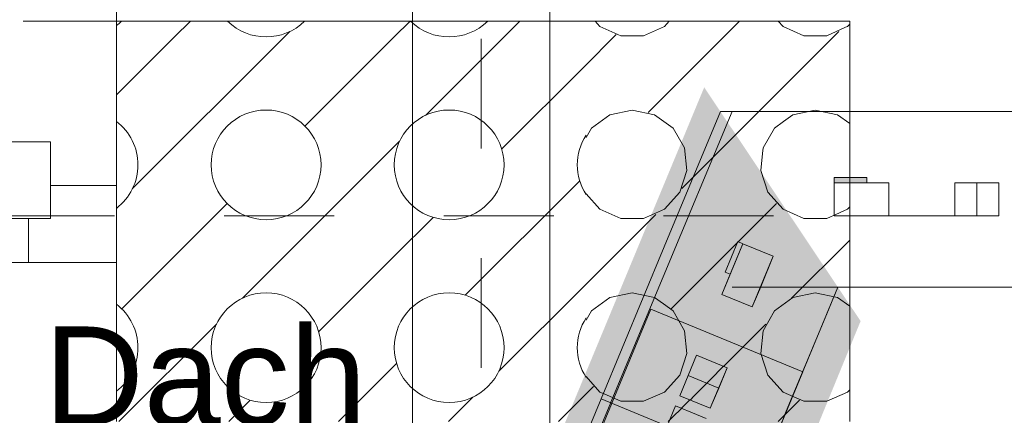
# Model space of a CAD drawing. Header units: metres. Extents: x -89 to 754, y -195 to 69.
# Tile 238 of 256: x 26.159 to 27.055, y 24.155 to 24.516. Entities that reach past the tile are written whole.
import ezdxf

# ---------------------------------------------------------------- set-up
doc = ezdxf.new("R2010")
doc.units = ezdxf.units.M
doc.header["$MEASUREMENT"] = 0
for name, pattern in [('Achse', [0.2, 0.1, -0.05, 0, -0.05]), ('Strichlinie eng', [0.115, 0.075, -0.04]), ('Untersicht', [0.1, 0.075, -0.025]), ('Wipeout_Contour', [1, 0, -1])]:
    doc.linetypes.add(name, pattern=pattern)
for name, color, linetype in [('10 Fassade', 7, 'Continuous'), ('31 Vordach Glas_Stahl', 7, 'Continuous'), ('70 Entwässerung_Schmutzwasser', 7, 'Continuous'), ('70 Lüftung', 7, 'Continuous'), ('95 Ausführungsplanung Bemaßung', 7, 'Continuous'), ('Abbruch_00 Linien_Kreise_Splines', 7, 'Continuous'), ('Abbruch_00 Schraffuren', 7, 'Continuous'), ('Neubau_10 Wand außen', 7, 'Continuous'), ('Neubau_10 Wand innen', 7, 'Continuous')]:
    doc.layers.add(name, color=color, linetype=linetype)
doc.styles.add('ERSTELLTER_STIL_1', font='arial.ttf')
doc.styles.add('ERSTELLTER_STIL_3', font='ARIALN.TTF')
doc.linetypes.add('Abbruch 1', pattern='A,0,[1,995_ARC_230 ERW_GR_EG_2607291.Shx,S=0.001984,R=0,X=0,Y=0],-0.25,0', length=0.25)
doc.dimstyles.new('ERSTELLTER_STIL__5', dxfattribs={"dimtxt": 0.15, "dimasz": 0.095143, "dimexe": 0.18, "dimexo": 0.0625, "dimgap": 0, "dimtad": 1, "dimtih": 1, "dimtoh": 1, "dimzin": 0, "dimdsep": 46, "dimtxsty": 'ERSTELLTER_STIL_3', "dimblk": 'ARROWHEAD_6', "dimblk1": 'ARROWHEAD_6', "dimblk2": 'ARROWHEAD_6', "dimcen": 0.09, "dimse1": 1, "dimse2": 1, "dimclrd": 7, "dimclre": 7, "dimclrt": 7, "dimazin": 0, "dimtfac": 1, "dimtdec": 4, "dimtmove": 0, "dimatfit": 3, "dimfxl": 1, "dimtolj": 1, "dimtzin": 0, "dimarcsym": 0})

# ---------------------------------------------------------------- blocks, each defined once
blk = doc.blocks.new('*X683')
at = {"layer": 'Neubau_10 Wand außen', "color": 8, "linetype": 'Continuous', "lineweight": 9}
for p, q in [((26.91093, 24.50875), (26.91272, 24.50955)), ((26.91272, 24.50955), (26.91465, 24.51169)), ((26.863, 24.42901), (26.85439, 24.42276)), ((26.88333, 24.43333), (26.863, 24.42901)), ((26.90367, 24.42901), (26.88333, 24.43333)), ((26.91465, 24.42104), (26.90367, 24.42901)), ((26.83524, 24.39363), (26.83361, 24.37811)), ((26.83361, 24.37811), (26.84003, 24.35833)), ((26.84003, 24.35833), (26.85394, 24.34288)), ((26.75202, 24.25202), (26.84798, 24.34798)), ((26.85394, 24.34288), (26.87294, 24.33443)), ((26.89373, 24.33443), (26.91272, 24.34288)), ((26.91272, 24.34288), (26.91465, 24.34502)), ((26.87294, 24.33443), (26.89373, 24.33443)), ((26.86179, 24.26179), (26.91465, 24.31465)), ((26.88333, 24.26667), (26.863, 24.26234)), ((26.90367, 24.26234), (26.88333, 24.26667)), ((26.75382, 24.25012), (26.74506, 24.25649)), ((26.863, 24.26234), (26.84618, 24.25012)), ((26.91465, 24.25437), (26.90367, 24.26234)), ((26.76422, 24.23212), (26.75382, 24.25012)), ((26.84618, 24.25012), (26.83578, 24.23212)), ((26.7494, 24.1494), (26.83821, 24.23821)), ((26.76639, 24.21144), (26.76422, 24.23212)), ((26.83578, 24.23212), (26.83361, 24.21144)), ((26.75997, 24.19167), (26.76639, 24.21144)), ((26.83361, 24.21144), (26.84003, 24.19167)), ((26.74606, 24.17622), (26.75997, 24.19167)), ((26.84003, 24.19167), (26.85394, 24.17622)), ((26.72706, 24.16776), (26.74606, 24.17622)), ((26.85394, 24.17622), (26.87294, 24.16776)), ((26.89373, 24.16776), (26.91272, 24.17622)), ((26.91272, 24.17622), (26.91465, 24.17835)), ((26.69115, 24.17449), (26.70627, 24.16776)), ((26.70627, 24.16776), (26.72706, 24.16776)), ((26.8494, 24.1494), (26.86882, 24.16882)), ((26.87294, 24.16776), (26.89373, 24.16776))]:
    blk.add_line(p, q, dxfattribs=at)
blk = doc.blocks.new('*X684')
at = {"layer": 'Neubau_10 Wand außen', "color": 8, "linetype": 'Continuous', "lineweight": 9}
for p, q in [((26.68291, 24.5144), (26.68728, 24.50955)), ((26.68728, 24.50955), (26.70627, 24.50109)), ((26.72706, 24.50109), (26.74606, 24.50955)), ((26.74606, 24.50955), (26.75042, 24.5144)), ((26.8, 24.5), (26.8144, 24.5144)), ((26.84958, 24.5144), (26.85394, 24.50955)), ((26.85394, 24.50955), (26.87294, 24.50109)), ((26.89373, 24.50109), (26.91093, 24.50875)), ((26.67465, 24.47465), (26.7, 24.5)), ((26.7, 24.5), (26.70215, 24.50215)), ((26.70627, 24.50109), (26.72706, 24.50109)), ((26.73118, 24.43118), (26.8, 24.5)), ((26.76179, 24.36179), (26.9, 24.5)), ((26.87294, 24.50109), (26.89373, 24.50109)), ((26.9, 24.5), (26.90488, 24.50488)), ((26.69633, 24.42901), (26.67951, 24.41679)), ((26.71667, 24.43333), (26.69633, 24.42901)), ((26.737, 24.42901), (26.71667, 24.43333)), ((26.75382, 24.41679), (26.737, 24.42901)), ((26.85439, 24.42276), (26.84618, 24.41679)), ((26.67951, 24.41679), (26.67465, 24.40837)), ((26.76422, 24.39878), (26.75382, 24.41679)), ((26.84618, 24.41679), (26.83578, 24.39878)), ((26.76639, 24.37811), (26.76422, 24.39878)), ((26.83578, 24.39878), (26.83524, 24.39363)), ((26.75997, 24.35833), (26.76639, 24.37811)), ((26.67465, 24.35691), (26.68728, 24.34288)), ((26.74606, 24.34288), (26.75997, 24.35833)), ((26.67465, 24.27465), (26.73821, 24.33821)), ((26.68728, 24.34288), (26.70627, 24.33443)), ((26.72706, 24.33443), (26.74606, 24.34288)), ((26.70627, 24.33443), (26.72706, 24.33443)), ((26.71667, 24.26667), (26.69633, 24.26234)), ((26.737, 24.26234), (26.71667, 24.26667)), ((26.69633, 24.26234), (26.67951, 24.25012)), ((26.74506, 24.25649), (26.737, 24.26234)), ((26.67951, 24.25012), (26.67465, 24.2417)), ((26.67465, 24.19024), (26.68728, 24.17622)), ((26.67465, 24.17465), (26.68131, 24.18131)), ((26.68728, 24.17622), (26.69115, 24.17449))]:
    blk.add_line(p, q, dxfattribs=at)
blk = doc.blocks.new('*X687')
at = {"layer": 'Neubau_10 Wand außen', "color": 8, "linetype": 'Continuous', "lineweight": 9}
for p, q in [((26.3, 24.5), (26.3144, 24.5144)), ((26.5, 24.5), (26.5144, 24.5144)), ((26.6, 24.5), (26.6144, 24.5144)), ((26.24715, 24.44715), (26.3, 24.5)), ((26.26179, 24.36179), (26.4, 24.5)), ((26.4, 24.5), (26.40488, 24.50488)), ((26.41869, 24.41869), (26.5, 24.5)), ((26.52845, 24.42845), (26.6, 24.5)), ((26.59785, 24.39785), (26.67465, 24.47465)), ((26.36179, 24.26179), (26.5, 24.4)), ((26.5, 24.4), (26.50488, 24.40488)), ((26.56451, 24.26451), (26.66882, 24.36882)), ((26.25202, 24.25202), (26.34798, 24.34798)), ((26.5, 24.3), (26.53549, 24.33549)), ((26.43118, 24.23118), (26.5, 24.3)), ((26.59512, 24.19512), (26.67465, 24.27465)), ((26.2494, 24.1494), (26.33821, 24.23821)), ((26.5, 24.2), (26.50215, 24.20215)), ((26.4494, 24.1494), (26.5, 24.2)), ((26.3494, 24.1494), (26.36882, 24.16882)), ((26.5494, 24.1494), (26.57155, 24.17155)), ((26.6494, 24.1494), (26.67465, 24.17465))]:
    blk.add_line(p, q, dxfattribs=at)
for centre in [(26.38333, 24.38333), (26.55, 24.38333), (26.38333, 24.21667), (26.55, 24.21667)]:
    blk.add_circle(centre, 0.05, dxfattribs=at)
for centre, start, end in [((26.21667, 24.55), 307.56006, 314.60129), ((26.38333, 24.55), 225.39871, 314.60129), ((26.55, 24.55), 225.39871, 314.60129), ((26.21667, 24.38333), 307.56006, 52.43994), ((26.71667, 24.38333), 147.18323, 212.81677), ((26.21667, 24.21667), 307.56006, 52.43994), ((26.71667, 24.21667), 147.18323, 212.81677)]:
    blk.add_arc(centre, 0.05, start, end, dxfattribs=at)
blk = doc.blocks.new('3-Flügelfenster 27')
at = {"layer": 'Neubau_10 Wand außen', "color": 7, "linetype": 'Continuous', "lineweight": 9}
for p, q in [((1.9425, 0.18), (1.9425, 0.15)), ((1.9425, 0.15), (1.9425, 0)), ((1.9425, 0), (1.9425, -0.07)), ((1.9425, 0), (1.9425, -0.07)), ((1.9425, -0.07), (1.9425, -0.215))]:
    blk.add_line(p, q, dxfattribs=at)
at = {"layer": 'Neubau_10 Wand außen', "color": 7, "linetype": 'Strichlinie eng', "lineweight": 9}
blk.add_line((-1.9425, 0.15), (1.9425, 0.15), dxfattribs=at)
at = {"layer": 'Neubau_10 Wand außen', "color": 7, "linetype": 'Continuous', "lineweight": 13}
for p, q in [((1.8025, 0.04), (1.8825, 0.04)), ((1.8825, 0.04), (1.8825, -0.03)), ((1.8825, -0.03), (1.8825, 0)), ((1.8825, 0), (1.9425, 0)), ((1.8825, -0.03), (1.8025, -0.03)), ((1.8625, -0.07), (1.8625, -0.03)), ((1.8625, -0.03), (1.8825, -0.03)), ((1.8625, -0.07), (-1.8625, -0.07)), ((1.9425, -0.07), (1.8625, -0.07))]:
    blk.add_line(p, q, dxfattribs=at)
blk = doc.blocks.new('*D833')
at = {"layer": '95 Ausführungsplanung Bemaßung', "color": 7, "linetype": 'Continuous', "lineweight": 9}
for p, q in [((22.36215, 25.80332), (22.36215, 25.9911)), ((26.24715, 25.80332), (26.24715, 25.9911)), ((22.41222, 25.94729), (22.31207, 25.84714)), ((26.19707, 25.84714), (26.29722, 25.94729)), ((22.36215, 25.89721), (26.24715, 25.89721)), ((26.24715, 25.89721), (26.32226, 25.89721))]:
    blk.add_line(p, q, dxfattribs=at)
at = {"layer": '95 Ausführungsplanung Bemaßung', "color": 7, "lineweight": 9, "char_height": 0.15, "attachment_point": 7, "style": 'ERSTELLTER_STIL_3'}
for s, insert in [('\\A1;{\\pql;\\fArial Narrow|b0|i0|c0|p0;\\W1.000000;3,88\\fArial Narrow|b0|i0|c0|p0;\\W1.000000;\\A1{\\H.66x;\\S5^  ;}}', (24.10377, 25.89231)), ('\\A1;{\\pql;\\fArial Narrow|b0|i0|c0|p0;\\W1.000000;59\\fArial Narrow|b0|i0|c0|p0;\\W1.000000;\\A1{\\H.66x;\\S5^  ;}}', (24.1762, 25.70972))]:
    blk.add_mtext(s, dxfattribs=dict(at, insert=insert))
blk = doc.blocks.new('ARROWHEAD_6')
at = {"color": 0, "linetype": 'Continuous', "lineweight": 0}
for p, q in [((-0.5, -0.5), (0.5, 0.5)), ((0, 0), (-1, 0))]:
    blk.add_line(p, q, dxfattribs=at)

msp = doc.modelspace()

# ---------------------------------------------------------------- linework, layer by layer
at = {"layer": '10 Fassade', "color": 7, "linetype": 'Continuous', "lineweight": 9}
for p, q in [((26.93039, 24.4319), (26.79694, 24.4319)), ((26.93039, 24.3719), (26.9004, 24.3719)), ((26.90385, 24.2719), (26.89369, 24.24738)), ((26.93039, 24.2719), (26.90385, 24.2719))]:
    msp.add_line(p, q, dxfattribs=at)
at = {"layer": '10 Fassade', "color": 7, "linetype": 'Continuous', "lineweight": 13}
for p, q in [((26.93039, 24.4319), (26.79694, 24.4319)), ((27.03039, 24.4319), (26.93039, 24.4319)), ((27.03039, 24.4319), (26.93039, 24.4319)), ((27.08039, 24.4319), (27.03039, 24.4319)), ((27.08039, 24.4319), (27.03039, 24.4319)), ((26.93039, 24.3719), (26.9004, 24.3719)), ((26.74587, 24.3086), (26.7076, 24.21622)), ((26.74587, 24.3086), (26.7076, 24.21622)), ((26.90385, 24.2719), (26.89369, 24.24738)), ((26.93039, 24.2719), (26.90385, 24.2719)), ((27.03039, 24.2719), (26.93039, 24.2719)), ((27.03039, 24.2719), (26.93039, 24.2719)), ((27.08039, 24.2719), (27.03039, 24.2719)), ((27.08039, 24.2719), (27.03039, 24.2719)), ((26.89369, 24.24738), (26.85542, 24.15499)), ((26.89369, 24.24738), (26.85542, 24.15499))]:
    msp.add_line(p, q, dxfattribs=at)
at = {"layer": 'Neubau_10 Wand außen', "color": 7, "linetype": 'Continuous', "lineweight": 9}
for p, q in [((26.24715, 24.5144), (26.24715, 24.3644)), ((26.24715, 24.3644), (26.24715, 24.2944)), ((26.24715, 24.2944), (26.24715, 24.1494))]:
    msp.add_line(p, q, dxfattribs=at)
at = {"layer": 'Neubau_10 Wand außen', "color": 7, "linetype": 'Continuous', "lineweight": 9, "flags": 128}
msp.add_lwpolyline([(26.91465, 24.5144), (26.24715, 24.5144)], dxfattribs=at)

# ---------------------------------------------------------------- block references
at = {"layer": 'Neubau_10 Wand außen', "color": 7, "linetype": 'Continuous', "lineweight": 13}
msp.add_blockref('3-Flügelfenster 27', (24.30465, 24.3644), dxfattribs=at)

# ---------------------------------------------------------------- dimensions: what is measured, and where the dimension line sits
at = {"layer": '95 Ausführungsplanung Bemaßung', "color": 7, "linetype": 'Continuous', "lineweight": 9}
dim = msp.add_linear_dim(base=(26.2471462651, 25.8972128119), p1=(22.3621462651, 24.5143995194), p2=(26.2471462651, 24.5143995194), dimstyle='ERSTELLTER_STIL__5', dxfattribs=at)
dim.commit()
dim.dimension.update_dxf_attribs({"geometry": '*D833', "text_midpoint": (24.4998957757, 26.0022128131), "dimtype": 160})

# ---------------------------------------------------------------- wipeouts: each hides what was drawn before it
at = {"color": 254, "linetype": 'Wipeout_Contour', "lineweight": 0, "ltscale": 145.229332}
msp.add_wipeout([(26.9004, 24.3669), (26.9004, 24.3369), (26.95039, 24.3369), (26.95039, 24.3669)], dxfattribs=at).dxf.layer = '10 Fassade'
at = {"color": 254, "linetype": 'Wipeout_Contour', "lineweight": 0, "ltscale": 145.541207}
msp.add_wipeout([(27.01039, 24.3669), (27.01039, 24.3369), (27.05039, 24.3369), (27.05039, 24.3669)], dxfattribs=at).dxf.layer = '10 Fassade'
at = {"color": 254, "linetype": 'Wipeout_Contour', "lineweight": 0, "ltscale": 144.733581}
msp.add_wipeout([(26.79827, 24.26525), (26.82598, 24.25377), (26.84512, 24.29997), (26.8174, 24.31145)], dxfattribs=at).dxf.layer = '10 Fassade'
at = {"color": 254, "linetype": 'Wipeout_Contour', "lineweight": 0, "ltscale": 142.202096}
msp.add_wipeout([(26.34479, 23.17046), (26.74852, 24.14515), (26.68847, 24.17002), (26.28474, 23.19533)], dxfattribs=at).dxf.layer = '10 Fassade'

# ---------------------------------------------------------------- next in the draw order: hatches: boundary and pattern name
at = {"layer": '10 Fassade', "linetype": 'Continuous', "lineweight": 0, "true_color": 0x000000}
for points in [[(26.9004, 24.3719), (26.9004, 24.3669), (26.93039, 24.3669), (26.93039, 24.3719)], [(26.81278, 24.31336), (26.8013, 24.28564), (26.80592, 24.28373), (26.8174, 24.31145)]]:
    msp.add_hatch(color=18, dxfattribs=at).paths.add_polyline_path(points)

# ---------------------------------------------------------------- next in the draw order: linework, layer by layer
at = {"layer": '10 Fassade', "color": 7, "linetype": 'Continuous', "lineweight": 9}
for p, q in [((26.79694, 24.4319), (26.74587, 24.3086)), ((26.9004, 24.3719), (26.9004, 24.3669)), ((26.9004, 24.3669), (26.9004, 24.3369)), ((26.93039, 24.3669), (26.9004, 24.3669)), ((26.93039, 24.3369), (26.9004, 24.3369)), ((26.81278, 24.31336), (26.8013, 24.28564)), ((26.8174, 24.31145), (26.80592, 24.28373)), ((26.81278, 24.31336), (26.8174, 24.31145)), ((26.8174, 24.31145), (26.84512, 24.29997)), ((26.84512, 24.29997), (26.83364, 24.27225))]:
    msp.add_line(p, q, dxfattribs=at)
at = {"layer": '10 Fassade', "color": 7, "linetype": 'Continuous', "lineweight": 13}
for p, q in [((26.93039, 24.3719), (26.93039, 24.3669)), ((26.95039, 24.3669), (26.93039, 24.3669)), ((26.95039, 24.3669), (26.95039, 24.3369)), ((27.01039, 24.3669), (27.01039, 24.3369)), ((27.03039, 24.3669), (27.01039, 24.3669)), ((27.05039, 24.3669), (27.03039, 24.3669)), ((27.05039, 24.3669), (27.05039, 24.3369)), ((26.95039, 24.3369), (26.93039, 24.3369)), ((27.03039, 24.3369), (27.01039, 24.3369)), ((27.05039, 24.3369), (27.03039, 24.3369)), ((26.80592, 24.28373), (26.79827, 24.26525)), ((26.8013, 24.28564), (26.80592, 24.28373)), ((26.79827, 24.26525), (26.82598, 24.25377)), ((26.83364, 24.27225), (26.82598, 24.25377)), ((26.7076, 24.21622), (26.68847, 24.17002))]:
    msp.add_line(p, q, dxfattribs=at)
at = {"layer": '10 Fassade', "color": 7, "linetype": 'Continuous', "lineweight": 9, "flags": 128}
for points in [[(26.95039, 24.3369), (26.95039, 24.3669), (26.9004, 24.3669), (26.9004, 24.3369)], [(27.05039, 24.3369), (27.05039, 24.3669), (27.01039, 24.3669), (27.01039, 24.3369)], [(26.84512, 24.29997), (26.8174, 24.31145), (26.79827, 24.26525), (26.82598, 24.25377)]]:
    msp.add_lwpolyline(points, close=True, dxfattribs=at)
for points in [[(27.03039, 24.3369), (27.03039, 24.3669)], [(26.11444, 22.7842), (26.28474, 23.19533), (26.68847, 24.17002)]]:
    msp.add_lwpolyline(points, dxfattribs=at)

# ---------------------------------------------------------------- next in the draw order: wipeouts: each hides what was drawn before it
at = {"color": 254, "linetype": 'Wipeout_Contour', "lineweight": 0, "ltscale": 144.200586}
msp.add_wipeout([(26.75617, 24.16363), (26.74852, 24.14515), (26.77069, 24.13596), (26.77835, 24.15444)], dxfattribs=at).dxf.layer = '10 Fassade'

# ---------------------------------------------------------------- next in the draw order: linework, layer by layer
at = {"layer": '10 Fassade', "color": 7, "linetype": 'Continuous', "lineweight": 13}
msp.add_line((26.68847, 24.17002), (26.74852, 24.14515), dxfattribs=at)

# ---------------------------------------------------------------- next in the draw order: wipeouts: each hides what was drawn before it
at = {"color": 254, "linetype": 'Wipeout_Contour', "lineweight": 0, "ltscale": 145.229332}
msp.add_wipeout([(26.9004, 24.3669), (26.9004, 24.3369), (26.95039, 24.3369), (26.95039, 24.3669)], dxfattribs=at).dxf.layer = '10 Fassade'
at = {"color": 254, "linetype": 'Wipeout_Contour', "lineweight": 0, "ltscale": 145.541207}
msp.add_wipeout([(27.01039, 24.3669), (27.01039, 24.3369), (27.05039, 24.3369), (27.05039, 24.3669)], dxfattribs=at).dxf.layer = '10 Fassade'
at = {"color": 254, "linetype": 'Wipeout_Contour', "lineweight": 0, "ltscale": 144.733581}
msp.add_wipeout([(26.79827, 24.26525), (26.82598, 24.25377), (26.84512, 24.29997), (26.8174, 24.31145)], dxfattribs=at).dxf.layer = '10 Fassade'
at = {"color": 254, "linetype": 'Wipeout_Contour', "lineweight": 0, "ltscale": 144.352798}
msp.add_wipeout([(26.76, 24.17286), (26.78772, 24.16138), (26.80302, 24.19834), (26.77531, 24.20982)], dxfattribs=at).dxf.layer = '10 Fassade'

# ---------------------------------------------------------------- next in the draw order: hatches: boundary and pattern name
at = {"layer": '10 Fassade', "linetype": 'Continuous', "lineweight": 0, "true_color": 0x000000}
for points in [[(26.9004, 24.3719), (26.9004, 24.3669), (26.93039, 24.3669), (26.93039, 24.3719)], [(26.81278, 24.31336), (26.8013, 24.28564), (26.80592, 24.28373), (26.8174, 24.31145)]]:
    msp.add_hatch(color=18, dxfattribs=at).paths.add_polyline_path(points)

# ---------------------------------------------------------------- next in the draw order: linework, layer by layer
at = {"layer": '10 Fassade', "color": 7, "linetype": 'Continuous', "lineweight": 13}
for p, q in [((26.79694, 24.4319), (26.74587, 24.3086)), ((26.9004, 24.3719), (26.9004, 24.3669)), ((26.9004, 24.3669), (26.9004, 24.3369)), ((26.93039, 24.3669), (26.9004, 24.3669)), ((26.93039, 24.3719), (26.93039, 24.3669)), ((26.95039, 24.3669), (26.93039, 24.3669)), ((26.95039, 24.3669), (26.95039, 24.3369)), ((27.01039, 24.3669), (27.01039, 24.3369)), ((27.03039, 24.3669), (27.01039, 24.3669)), ((27.05039, 24.3669), (27.03039, 24.3669)), ((27.05039, 24.3669), (27.05039, 24.3369)), ((26.93039, 24.3369), (26.9004, 24.3369)), ((26.95039, 24.3369), (26.93039, 24.3369)), ((27.03039, 24.3369), (27.01039, 24.3369)), ((27.05039, 24.3369), (27.03039, 24.3369)), ((26.81278, 24.31336), (26.8013, 24.28564)), ((26.8174, 24.31145), (26.80592, 24.28373)), ((26.81278, 24.31336), (26.8174, 24.31145)), ((26.8174, 24.31145), (26.84512, 24.29997)), ((26.84512, 24.29997), (26.83364, 24.27225)), ((26.80592, 24.28373), (26.79827, 24.26525)), ((26.8013, 24.28564), (26.80592, 24.28373)), ((26.79827, 24.26525), (26.82598, 24.25377)), ((26.83364, 24.27225), (26.82598, 24.25377)), ((26.77531, 24.20982), (26.76765, 24.19134)), ((26.77531, 24.20982), (26.80302, 24.19834)), ((26.80302, 24.19834), (26.79537, 24.17986)), ((26.76765, 24.19134), (26.76, 24.17286)), ((26.79537, 24.17986), (26.78772, 24.16138)), ((26.76, 24.17286), (26.78772, 24.16138)), ((26.75617, 24.16363), (26.74852, 24.14515)), ((26.75617, 24.16363), (26.78389, 24.15215))]:
    msp.add_line(p, q, dxfattribs=at)
at = {"layer": '10 Fassade', "color": 7, "linetype": 'Continuous', "lineweight": 13, "flags": 128}
for points in [[(26.95039, 24.3369), (26.95039, 24.3669), (26.9004, 24.3669), (26.9004, 24.3369)], [(27.05039, 24.3369), (27.05039, 24.3669), (27.01039, 24.3669), (27.01039, 24.3369)], [(26.84512, 24.29997), (26.8174, 24.31145), (26.79827, 24.26525), (26.82598, 24.25377)]]:
    msp.add_lwpolyline(points, close=True, dxfattribs=at)
msp.add_lwpolyline([(27.03039, 24.3369), (27.03039, 24.3669)], dxfattribs=at)
at = {"layer": '10 Fassade', "color": 7, "linetype": 'Continuous', "lineweight": 9, "flags": 128}
msp.add_lwpolyline([(26.80302, 24.19834), (26.77531, 24.20982), (26.76, 24.17286), (26.78772, 24.16138)], close=True, dxfattribs=at)
msp.add_lwpolyline([(26.76765, 24.19134), (26.79537, 24.17986)], dxfattribs=at)
at = {"layer": '31 Vordach Glas_Stahl', "color": 7, "linetype": 'Achse', "lineweight": 9}
msp.add_line((31.84526, 24.3369), (20.96724, 24.3369), dxfattribs=at)
at = {"layer": '31 Vordach Glas_Stahl', "color": 7, "linetype": 'Untersicht', "lineweight": 13, "flags": 128}
msp.add_lwpolyline([(31.84526, 24.33697), (20.96727, 24.33697)], dxfattribs=at)
msp.add_lwpolyline([(31.84526, 24.33697), (20.96727, 24.33697)], dxfattribs=at)
at = {"layer": 'Neubau_10 Wand innen', "color": 7, "linetype": 'Continuous', "lineweight": 9, "flags": 128}
msp.add_lwpolyline([(26.91465, 24.5144), (26.91465, 24.1494)], dxfattribs=at)

# ---------------------------------------------------------------- next in the draw order: wipeouts: each hides what was drawn before it
at = {"color": 254, "linetype": 'Wipeout_Contour', "lineweight": 0, "ltscale": 142.202096}
msp.add_wipeout([(26.34479, 23.17046), (26.74852, 24.14515), (26.68847, 24.17002), (26.28474, 23.19533)], dxfattribs=at).dxf.layer = '10 Fassade'

# ---------------------------------------------------------------- next in the draw order: linework, layer by layer
at = {"layer": '10 Fassade', "color": 7, "linetype": 'Continuous', "lineweight": 13}
msp.add_line((26.7076, 24.21622), (26.68847, 24.17002), dxfattribs=at)
at = {"layer": '10 Fassade', "color": 7, "linetype": 'Continuous', "lineweight": 13, "flags": 128}
msp.add_lwpolyline([(26.11444, 22.7842), (26.28474, 23.19533), (26.68847, 24.17002)], dxfattribs=at)
at = {"layer": '70 Entwässerung_Schmutzwasser', "color": 34, "linetype": 'Continuous', "lineweight": 18, "true_color": 0xa85100}
for p, q in [((26.6416, 23.68352), (26.6416, 25.0144)), ((26.5166, 23.68352), (26.5166, 24.99798))]:
    msp.add_line(p, q, dxfattribs=at)
at = {"layer": '70 Entwässerung_Schmutzwasser', "color": 34, "linetype": 'Strichlinie eng', "lineweight": 18, "true_color": 0xa85100}
msp.add_line((26.5791, 20.79818), (26.5791, 25.00619), dxfattribs=at)

# ---------------------------------------------------------------- next in the draw order: block references
at = {"layer": 'Neubau_10 Wand außen', "color": 7, "lineweight": 9}
msp.add_blockref('*X687', (0, 0), dxfattribs=at)

# ---------------------------------------------------------------- next in the draw order: texts
at = {"layer": '70 Lüftung', "color": 7, "linetype": 'Continuous', "lineweight": 9, "insert": (25.46859, 24.23602), "char_height": 0.09, "attachment_point": 1, "style": 'ERSTELLTER_STIL_1'}
msp.add_mtext('\\A1;{\\pql;\\fArial|b0|i0|c0|p0;\\W1.000000;Fortluft über Dach}', dxfattribs=at)

# ---------------------------------------------------------------- next in the draw order: wipeouts: each hides what was drawn before it
at = {"color": 254, "linetype": 'Wipeout_Contour', "lineweight": 0, "ltscale": 144.200586}
msp.add_wipeout([(26.75617, 24.16363), (26.74852, 24.14515), (26.77069, 24.13596), (26.77835, 24.15444)], dxfattribs=at).dxf.layer = '10 Fassade'

# ---------------------------------------------------------------- next in the draw order: linework, layer by layer
at = {"layer": '10 Fassade', "color": 7, "linetype": 'Continuous', "lineweight": 13}
msp.add_line((26.68847, 24.17002), (26.74852, 24.14515), dxfattribs=at)

# ---------------------------------------------------------------- next in the draw order: wipeouts: each hides what was drawn before it
at = {"color": 254, "linetype": 'Wipeout_Contour', "lineweight": 0, "ltscale": 144.352798}
msp.add_wipeout([(26.76, 24.17286), (26.78772, 24.16138), (26.80302, 24.19834), (26.77531, 24.20982)], dxfattribs=at).dxf.layer = '10 Fassade'

# ---------------------------------------------------------------- next in the draw order: hatches: boundary and pattern name
at = {"layer": 'Abbruch_00 Schraffuren', "linetype": 'Continuous', "lineweight": 0, "true_color": 0xffffff}
msp.add_hatch(color=7, dxfattribs=at).paths.add_polyline_path([(20.73128, 20.16242), (25.26822, 20.2004), (26.92457, 24.24089), (26.78218, 24.45399), (25.09684, 20.3852), (20.69883, 20.3852), (20.69883, 20.33221), (20.73128, 20.33221)])

# ---------------------------------------------------------------- next in the draw order: linework, layer by layer
at = {"layer": '10 Fassade', "color": 7, "linetype": 'Continuous', "lineweight": 13}
for p, q in [((26.77531, 24.20982), (26.76765, 24.19134)), ((26.77531, 24.20982), (26.80302, 24.19834)), ((26.80302, 24.19834), (26.79537, 24.17986)), ((26.76765, 24.19134), (26.76, 24.17286)), ((26.79537, 24.17986), (26.78772, 24.16138)), ((26.76, 24.17286), (26.78772, 24.16138)), ((26.75617, 24.16363), (26.74852, 24.14515)), ((26.75617, 24.16363), (26.78389, 24.15215))]:
    msp.add_line(p, q, dxfattribs=at)
at = {"layer": '10 Fassade', "color": 7, "linetype": 'Continuous', "lineweight": 13, "flags": 128}
msp.add_lwpolyline([(26.80302, 24.19834), (26.77531, 24.20982), (26.76, 24.17286), (26.78772, 24.16138)], close=True, dxfattribs=at)
msp.add_lwpolyline([(26.76765, 24.19134), (26.79537, 24.17986)], dxfattribs=at)
at = {"layer": 'Abbruch_00 Linien_Kreise_Splines', "color": 40, "linetype": 'Abbruch 1', "lineweight": 9, "true_color": 0xe6c200}
msp.add_lwpolyline([(26.80771, 24.4319), (25.11122, 20.36221), (20.73128, 20.36221), (20.73128, 20.20221), (25.21807, 20.20221), (26.90387, 24.27186), (26.80771, 24.27186), (26.90387, 24.27186)], dxfattribs=at)
at = {"layer": 'Abbruch_00 Linien_Kreise_Splines', "color": 40, "linetype": 'Abbruch 1', "lineweight": 13, "true_color": 0xe6c200}
msp.add_lwpolyline([(26.67633, 24.11327), (26.73374, 24.25185), (26.87188, 24.19463), (26.81448, 24.05605)], close=True, dxfattribs=at)

# ---------------------------------------------------------------- next in the draw order: block references
at = {"layer": 'Neubau_10 Wand außen', "color": 7, "lineweight": 9}
for name in ['*X684', '*X683']:
    msp.add_blockref(name, (0, 0), dxfattribs=at)

doc.saveas('drawing.dxf')
